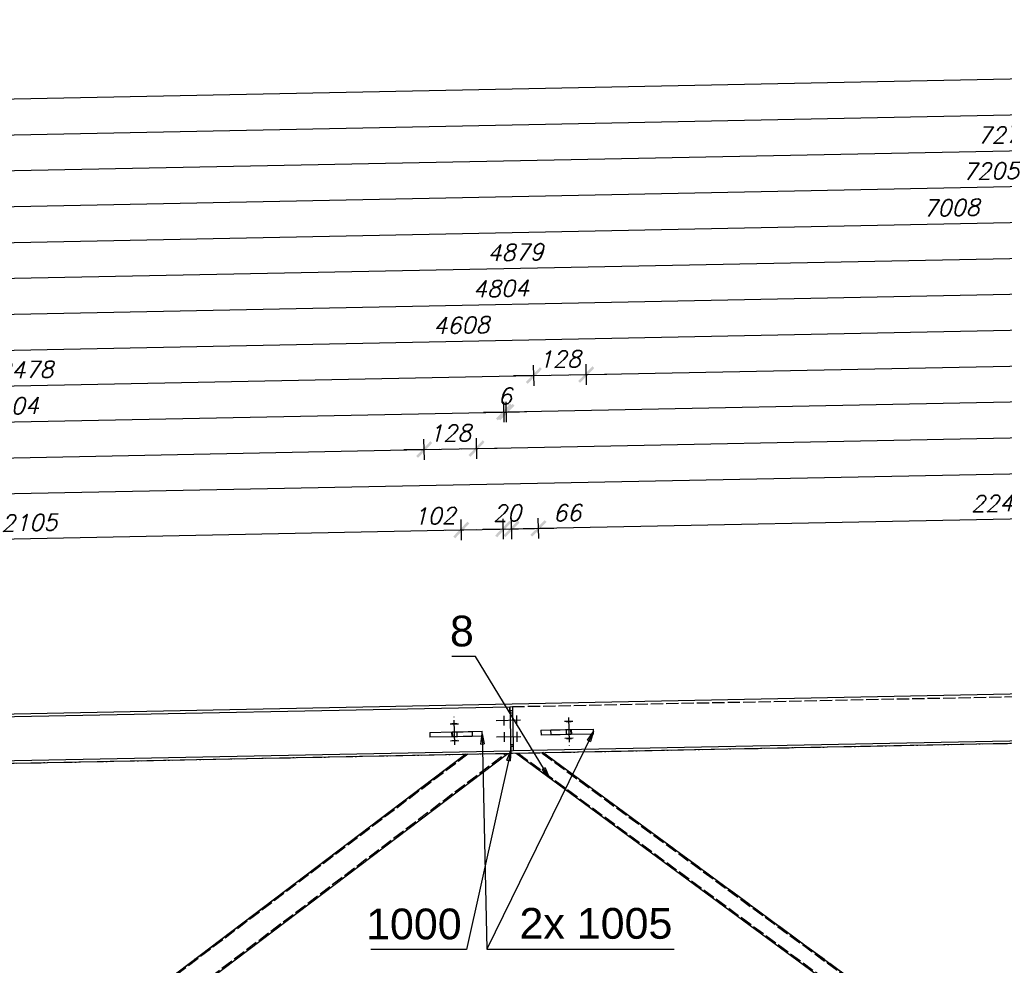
# Model space of a CAD drawing. Header units: millimetres. Extents: x 1814 to 94182, y 11562 to 49454.
# Tile 202 of 256: x 13987 to 14227, y 28812 to 29042. Entities that reach past the tile are written whole.
import ezdxf

# ---------------------------------------------------------------- set-up
doc = ezdxf.new("R2010")
doc.units = ezdxf.units.MM
doc.linetypes.add('ACAD_ISO02W100', pattern=[15, 12, -3])
doc.linetypes.add('ACAD_ISO04W100', pattern=[30, 24, -3, 0, -3])
doc.layers.add('wymiar', color=135, linetype='Continuous', lineweight=9)
doc.styles.add('ARIAL', font='arial.ttf')
doc.styles.add('WYMIARY', font='simplex.shx', dxfattribs={"oblique": 15})
doc.dimstyles.new('1-25', dxfattribs={"dimscale": 25, "dimtxt": 0.16, "dimasz": 0.2, "dimexe": 0.1, "dimexo": 0.1, "dimgap": 0.075, "dimtad": 1, "dimdec": 0, "dimlfac": 10, "dimrnd": 0.01, "dimzin": 9, "dimtxsty": 'WYMIARY', "dimblk": 'ARCHTICK', "dimcen": 0.2, "dimdle": 0.15, "dimadec": 1, "dimazin": 1, "dimtfac": 1, "dimtdec": 0, "dimtix": 1, "dimtmove": 2, "dimatfit": 3, "dimldrblk": 'ARCHTICK', "dimfxl": 0, "dimarcsym": 0})

# ---------------------------------------------------------------- blocks, each defined once
blk = doc.blocks.new('_ARCHTICK')
at = {"color": 0, "linetype": 'ByBlock', "lineweight": -2}
blk.add_solid([(0.398, 0.309), (0.309, 0.398), (-0.309, -0.398), (-0.398, -0.309)], dxfattribs=at)
blk = doc.blocks.new('*D620')
at = {"layer": 'Defpoints', "color": 0}
for p in [(14085.36, 28937.43), (13865.91, 28870.55), (14086.74, 28868.47)]:
    blk.add_point(p, dxfattribs=at)
at = {"layer": 'wymiar', "color": 0, "lineweight": -2}
for p, q in [((14085.41, 28934.93), (14085.31, 28939.93)), ((13860.91, 28932.94), (14089.11, 28937.5)), ((13864.71, 28930.51), (13864.61, 28935.51))]:
    blk.add_line(p, q, dxfattribs=at)
at = {"layer": 'wymiar', "color": 0, "lineweight": -2, "xscale": 5, "yscale": 5, "zscale": 5}
for p, rotation in [((14085.36, 28937.43), 1.146122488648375), ((13864.66, 28933.01), 181.1461224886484)]:
    blk.add_blockref('_ARCHTICK', p, dxfattribs=dict(at, rotation=rotation))
at = {"layer": 'wymiar', "color": 0, "insert": (13974.93, 28939.09), "char_height": 4, "attachment_point": 5, "rotation": 1.1461, "style": 'WYMIARY'}
blk.add_mtext('2207', dxfattribs=at)
blk = doc.blocks.new('*D621')
at = {"layer": 'Defpoints', "color": 0}
for p in [(14104.81, 28946.57), (14106.27, 28873.73), (13865.91, 28870.55)]:
    blk.add_point(p, dxfattribs=at)
at = {"layer": 'wymiar', "color": 0, "lineweight": -2}
for p, q in [((14104.86, 28944.07), (14104.76, 28949.07)), ((13860.74, 28941.69), (14108.56, 28946.64)), ((13864.54, 28939.26), (13864.44, 28944.26))]:
    blk.add_line(p, q, dxfattribs=at)
at = {"layer": 'wymiar', "color": 0, "lineweight": -2, "xscale": 5, "yscale": 5, "zscale": 5}
for p, rotation in [((14104.81, 28946.57), 1.146122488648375), ((13864.49, 28941.76), 181.1461224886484)]:
    blk.add_blockref('_ARCHTICK', p, dxfattribs=dict(at, rotation=rotation))
at = {"layer": 'wymiar', "color": 0, "insert": (13984.57, 28948.04), "char_height": 4, "attachment_point": 5, "rotation": 1.1461, "style": 'WYMIARY'}
blk.add_mtext('2404', dxfattribs=at)
blk = doc.blocks.new('*D622')
at = {"layer": 'Defpoints', "color": 0}
for p in [(14112.09, 28955.47), (13865.91, 28870.55), (14113.83, 28868.41)]:
    blk.add_point(p, dxfattribs=at)
at = {"layer": 'wymiar', "color": 0, "lineweight": -2}
for p, q in [((14112.14, 28952.97), (14112.04, 28957.97)), ((13860.56, 28950.43), (14115.84, 28955.54)), ((13864.36, 28948.01), (13864.26, 28953.01))]:
    blk.add_line(p, q, dxfattribs=at)
at = {"layer": 'wymiar', "color": 0, "lineweight": -2, "xscale": 5, "yscale": 5, "zscale": 5}
for p, rotation in [((14112.09, 28955.47), 1.146122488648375), ((13864.31, 28950.51), 181.1461224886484)]:
    blk.add_blockref('_ARCHTICK', p, dxfattribs=dict(at, rotation=rotation))
at = {"layer": 'wymiar', "color": 0, "insert": (13988.12, 28956.86), "char_height": 4, "attachment_point": 5, "rotation": 1.1461, "style": 'WYMIARY'}
blk.add_mtext('2478', dxfattribs=at)
blk = doc.blocks.new('*D623')
at = {"layer": 'Defpoints', "color": 0}
for p in [(14324.83, 28968.47), (14326.76, 28872.07), (13865.91, 28870.55)]:
    blk.add_point(p, dxfattribs=at)
at = {"layer": 'wymiar', "color": 0, "lineweight": -2}
for p, q in [((14324.88, 28965.97), (14324.78, 28970.97)), ((13860.39, 28959.18), (14328.58, 28968.55)), ((13864.19, 28956.76), (13864.09, 28961.76))]:
    blk.add_line(p, q, dxfattribs=at)
at = {"layer": 'wymiar', "color": 0, "lineweight": -2, "xscale": 5, "yscale": 5, "zscale": 5}
for p, rotation in [((14324.83, 28968.47), 1.146122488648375), ((13864.14, 28959.26), 181.1461224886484)]:
    blk.add_blockref('_ARCHTICK', p, dxfattribs=dict(at, rotation=rotation))
at = {"layer": 'wymiar', "color": 0, "insert": (14094.41, 28967.74), "char_height": 4, "attachment_point": 5, "rotation": 1.1461, "style": 'WYMIARY'}
blk.add_mtext('4608', dxfattribs=at)
blk = doc.blocks.new('*D624')
at = {"layer": 'Defpoints', "color": 0}
for p in [(14344.28, 28977.62), (14346.35, 28874.16), (13865.91, 28870.55)]:
    blk.add_point(p, dxfattribs=at)
at = {"layer": 'wymiar', "color": 0, "lineweight": -2}
for p, q in [((14344.33, 28975.12), (14344.23, 28980.11)), ((13860.21, 28967.93), (14348.03, 28977.69)), ((13864.01, 28965.51), (13863.91, 28970.51))]:
    blk.add_line(p, q, dxfattribs=at)
at = {"layer": 'wymiar', "color": 0, "lineweight": -2, "xscale": 5, "yscale": 5, "zscale": 5}
for p, rotation in [((14344.28, 28977.62), 1.146122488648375), ((13863.96, 28968.01), 181.1461224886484)]:
    blk.add_blockref('_ARCHTICK', p, dxfattribs=dict(at, rotation=rotation))
at = {"layer": 'wymiar', "color": 0, "insert": (14104.05, 28976.68), "char_height": 4, "attachment_point": 5, "rotation": 1.1461, "style": 'WYMIARY'}
blk.add_mtext('4804', dxfattribs=at)
blk = doc.blocks.new('*D625')
at = {"layer": 'Defpoints', "color": 0}
for p in [(14351.56, 28986.51), (14353.84, 28872.61), (13865.91, 28870.55)]:
    blk.add_point(p, dxfattribs=at)
at = {"layer": 'wymiar', "color": 0, "lineweight": -2}
for p, q in [((14351.61, 28984.01), (14351.51, 28989.01)), ((13860.04, 28976.68), (14355.31, 28986.59)), ((13863.84, 28974.25), (13863.74, 28979.25))]:
    blk.add_line(p, q, dxfattribs=at)
at = {"layer": 'wymiar', "color": 0, "lineweight": -2, "xscale": 5, "yscale": 5, "zscale": 5}
for p, rotation in [((14351.56, 28986.51), 1.146122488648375), ((13863.79, 28976.75), 181.1461224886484)]:
    blk.add_blockref('_ARCHTICK', p, dxfattribs=dict(at, rotation=rotation))
at = {"layer": 'wymiar', "color": 0, "insert": (14107.6, 28985.51), "char_height": 4, "attachment_point": 5, "rotation": 1.1461, "style": 'WYMIARY'}
blk.add_mtext('4879', dxfattribs=at)
blk = doc.blocks.new('*D626')
at = {"layer": 'Defpoints', "color": 0}
for p in [(14564.31, 28999.52), (14566.76, 28876.87), (13865.91, 28870.55)]:
    blk.add_point(p, dxfattribs=at)
at = {"layer": 'wymiar', "color": 0, "lineweight": -2}
for p, q in [((14564.36, 28997.02), (14564.26, 29002.02)), ((13859.86, 28985.43), (14568.06, 28999.6)), ((13863.66, 28983), (13863.56, 28988))]:
    blk.add_line(p, q, dxfattribs=at)
at = {"layer": 'wymiar', "color": 0, "lineweight": -2, "xscale": 5, "yscale": 5, "zscale": 5}
for p, rotation in [((14564.31, 28999.52), 1.146122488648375), ((13863.61, 28985.5), 181.1461224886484)]:
    blk.add_blockref('_ARCHTICK', p, dxfattribs=dict(at, rotation=rotation))
at = {"layer": 'wymiar', "color": 0, "insert": (14213.88, 28996.39), "char_height": 4, "attachment_point": 5, "rotation": 1.1461, "style": 'WYMIARY'}
blk.add_mtext('7008', dxfattribs=at)
blk = doc.blocks.new('*D627')
at = {"layer": 'Defpoints', "color": 0}
for p in [(14583.76, 29008.66), (14586.35, 28878.97), (13865.91, 28870.55)]:
    blk.add_point(p, dxfattribs=at)
at = {"layer": 'wymiar', "color": 0, "lineweight": -2}
for p, q in [((14583.81, 29006.16), (14583.71, 29011.16)), ((13859.69, 28994.18), (14587.51, 29008.74)), ((13863.49, 28991.75), (13863.39, 28996.75))]:
    blk.add_line(p, q, dxfattribs=at)
at = {"layer": 'wymiar', "color": 0, "lineweight": -2, "xscale": 5, "yscale": 5, "zscale": 5}
for p, rotation in [((14583.76, 29008.66), 1.146122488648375), ((13863.44, 28994.25), 181.1461224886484)]:
    blk.add_blockref('_ARCHTICK', p, dxfattribs=dict(at, rotation=rotation))
at = {"layer": 'wymiar', "color": 0, "insert": (14223.52, 29005.33), "char_height": 4, "attachment_point": 5, "rotation": 1.1461, "style": 'WYMIARY'}
blk.add_mtext('7205', dxfattribs=at)
blk = doc.blocks.new('*D628')
at = {"layer": 'Defpoints', "color": 0}
for p in [(14591.04, 29017.56), (14593.84, 28877.42), (13865.91, 28870.55)]:
    blk.add_point(p, dxfattribs=at)
at = {"layer": 'wymiar', "color": 0, "lineweight": -2}
for p, q in [((14591.09, 29015.06), (14590.99, 29020.06)), ((13859.51, 29002.92), (14594.79, 29017.63)), ((13863.31, 29000.5), (13863.21, 29005.5))]:
    blk.add_line(p, q, dxfattribs=at)
at = {"layer": 'wymiar', "color": 0, "lineweight": -2, "xscale": 5, "yscale": 5, "zscale": 5}
for p, rotation in [((14591.04, 29017.56), 1.146122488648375), ((13863.26, 29003), 181.1461224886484)]:
    blk.add_blockref('_ARCHTICK', p, dxfattribs=dict(at, rotation=rotation))
at = {"layer": 'wymiar', "color": 0, "insert": (14227.07, 29014.15), "char_height": 4, "attachment_point": 5, "rotation": 1.1461, "style": 'WYMIARY'}
blk.add_mtext('7279', dxfattribs=at)
blk = doc.blocks.new('*D629')
at = {"layer": 'Defpoints', "color": 0}
for p in [(14803.74, 29030.57), (14806.72, 28881.67), (13865.91, 28870.55)]:
    blk.add_point(p, dxfattribs=at)
at = {"layer": 'wymiar', "color": 0, "lineweight": -2}
for p, q in [((14803.79, 29028.07), (14803.69, 29033.07)), ((13859.34, 29011.67), (14807.49, 29030.64)), ((13863.14, 29009.25), (13863.04, 29014.25))]:
    blk.add_line(p, q, dxfattribs=at)
at = {"layer": 'wymiar', "color": 0, "lineweight": -2, "xscale": 5, "yscale": 5, "zscale": 5}
for p, rotation in [((14803.74, 29030.57), 1.146122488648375), ((13863.09, 29011.75), 181.1461224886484)]:
    blk.add_blockref('_ARCHTICK', p, dxfattribs=dict(at, rotation=rotation))
at = {"layer": 'wymiar', "color": 0, "insert": (14333.33, 29025.03), "char_height": 4, "attachment_point": 5, "rotation": 1.1461, "style": 'WYMIARY'}
blk.add_mtext('9408', dxfattribs=at)
blk = doc.blocks.new('*D630')
at = {"layer": 'Defpoints', "color": 0}
for p in [(14824.61, 29039.74), (14827.61, 28889.79), (13865.91, 28870.55)]:
    blk.add_point(p, dxfattribs=at)
at = {"layer": 'wymiar', "color": 0, "lineweight": -2}
for p, q in [((14824.66, 29037.24), (14824.56, 29042.23)), ((13859.16, 29020.42), (14828.36, 29039.81)), ((13862.96, 29018), (13862.86, 29022.99))]:
    blk.add_line(p, q, dxfattribs=at)
at = {"layer": 'wymiar', "color": 0, "lineweight": -2, "xscale": 5, "yscale": 5, "zscale": 5}
for p, rotation in [((14824.61, 29039.74), 1.146122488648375), ((13862.91, 29020.5), 181.1461224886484)]:
    blk.add_blockref('_ARCHTICK', p, dxfattribs=dict(at, rotation=rotation))
at = {"layer": 'wymiar', "color": 0, "insert": (14343.68, 29033.99), "char_height": 4, "attachment_point": 5, "rotation": 1.1461, "style": 'WYMIARY'}
blk.add_mtext('9619', dxfattribs=at)
blk = doc.blocks.new('*D632')
at = {"layer": 'Defpoints', "color": 0}
for p in [(14826.54, 28943.5), (14827.61, 28889.79), (13886.61, 28863.27)]:
    blk.add_point(p, dxfattribs=at)
at = {"layer": 'wymiar', "color": 0, "lineweight": -2}
for p, q in [((14826.59, 28941), (14826.49, 28946)), ((13881.63, 28924.6), (14830.29, 28943.58)), ((13885.43, 28922.18), (13885.33, 28927.17))]:
    blk.add_line(p, q, dxfattribs=at)
at = {"layer": 'wymiar', "color": 0, "lineweight": -2, "xscale": 5, "yscale": 5, "zscale": 5}
for p, rotation in [((14826.54, 28943.5), 1.146122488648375), ((13885.38, 28924.68), 181.1461224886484)]:
    blk.add_blockref('_ARCHTICK', p, dxfattribs=dict(at, rotation=rotation))
at = {"layer": 'wymiar', "color": 0, "insert": (14355.88, 28937.96), "char_height": 4, "attachment_point": 5, "rotation": 1.1461, "style": 'WYMIARY'}
blk.add_mtext('9413', dxfattribs=at)
blk = doc.blocks.new('*D633')
at = {"layer": 'Defpoints', "color": 0}
for p in [(14098.13, 28937.68), (14086.74, 28868.47), (14099.51, 28868.73)]:
    blk.add_point(p, dxfattribs=at)
at = {"layer": 'wymiar', "color": 0, "lineweight": -2}
for p, q in [((14085.41, 28934.93), (14085.31, 28939.93)), ((14098.18, 28935.18), (14098.08, 28940.18)), ((14085.36, 28937.43), (14080.36, 28937.33)), ((14085.36, 28937.43), (14098.13, 28937.68)), ((14098.13, 28937.68), (14103.13, 28937.78))]:
    blk.add_line(p, q, dxfattribs=at)
at = {"layer": 'wymiar', "color": 0, "lineweight": -2, "xscale": 5, "yscale": 5, "zscale": 5}
for p, rotation in [((14085.36, 28937.43), 1.146122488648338), ((14098.13, 28937.68), 181.1461224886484)]:
    blk.add_blockref('_ARCHTICK', p, dxfattribs=dict(at, rotation=rotation))
at = {"layer": 'wymiar', "color": 0, "insert": (14091.67, 28941.43), "char_height": 4, "attachment_point": 5, "rotation": 1.1461, "style": 'WYMIARY'}
blk.add_mtext('128', dxfattribs=at)
blk = doc.blocks.new('*D634')
at = {"layer": 'Defpoints', "color": 0}
for p in [(14826.36, 28952.25), (14827.61, 28889.79), (14099.51, 28868.73)]:
    blk.add_point(p, dxfattribs=at)
at = {"layer": 'wymiar', "color": 0, "lineweight": -2}
for p, q in [((14826.41, 28949.75), (14826.31, 28954.75)), ((14094.38, 28937.61), (14830.11, 28952.33)), ((14098.18, 28935.18), (14098.08, 28940.18))]:
    blk.add_line(p, q, dxfattribs=at)
at = {"layer": 'wymiar', "color": 0, "lineweight": -2, "xscale": 5, "yscale": 5, "zscale": 5}
for p, rotation in [((14826.36, 28952.25), 1.146122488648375), ((14098.13, 28937.68), 181.1461224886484)]:
    blk.add_blockref('_ARCHTICK', p, dxfattribs=dict(at, rotation=rotation))
at = {"layer": 'wymiar', "color": 0, "insert": (14462.17, 28948.84), "char_height": 4, "attachment_point": 5, "rotation": 1.1461, "style": 'WYMIARY'}
blk.add_mtext('7284', dxfattribs=at)
blk = doc.blocks.new('*D635')
at = {"layer": 'Defpoints', "color": 0}
for p in [(14105.41, 28946.58), (14106.27, 28873.73), (14106.95, 28869.38)]:
    blk.add_point(p, dxfattribs=at)
at = {"layer": 'wymiar', "color": 0, "lineweight": -2}
for p, q in [((14104.86, 28944.07), (14104.76, 28949.07)), ((14105.46, 28944.08), (14105.36, 28949.08)), ((14104.81, 28946.57), (14099.81, 28946.47)), ((14104.81, 28946.57), (14105.41, 28946.58)), ((14105.41, 28946.58), (14110.41, 28946.68))]:
    blk.add_line(p, q, dxfattribs=at)
at = {"layer": 'wymiar', "color": 0, "lineweight": -2, "xscale": 5, "yscale": 5, "zscale": 5}
for p, rotation in [((14104.81, 28946.57), 1.146122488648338), ((14105.41, 28946.58), 181.1461224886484)]:
    blk.add_blockref('_ARCHTICK', p, dxfattribs=dict(at, rotation=rotation))
at = {"layer": 'wymiar', "color": 0, "insert": (14105.03, 28950.45), "char_height": 4, "attachment_point": 5, "rotation": 1.1461, "style": 'WYMIARY'}
blk.add_mtext('6', dxfattribs=at)
blk = doc.blocks.new('*D636')
at = {"layer": 'Defpoints', "color": 0}
for p in [(14826.19, 28961), (14827.61, 28889.79), (14106.95, 28869.38)]:
    blk.add_point(p, dxfattribs=at)
at = {"layer": 'wymiar', "color": 0, "lineweight": -2}
for p, q in [((14826.24, 28958.5), (14826.14, 28963.5)), ((14101.66, 28946.51), (14829.94, 28961.08)), ((14105.46, 28944.08), (14105.36, 28949.08))]:
    blk.add_line(p, q, dxfattribs=at)
at = {"layer": 'wymiar', "color": 0, "lineweight": -2, "xscale": 5, "yscale": 5, "zscale": 5}
for p, rotation in [((14826.19, 28961), 1.146122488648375), ((14105.41, 28946.58), 181.1461224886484)]:
    blk.add_blockref('_ARCHTICK', p, dxfattribs=dict(at, rotation=rotation))
at = {"layer": 'wymiar', "color": 0, "insert": (14465.72, 28957.67), "char_height": 4, "attachment_point": 5, "rotation": 1.1461, "style": 'WYMIARY'}
blk.add_mtext('7209', dxfattribs=at)
blk = doc.blocks.new('*D637')
at = {"layer": 'Defpoints', "color": 0}
for p in [(14124.86, 28955.72), (14113.83, 28868.41), (14126.59, 28869.27)]:
    blk.add_point(p, dxfattribs=at)
at = {"layer": 'wymiar', "color": 0, "lineweight": -2}
for p, q in [((14112.14, 28952.97), (14112.04, 28957.97)), ((14124.91, 28953.22), (14124.81, 28958.22)), ((14112.09, 28955.47), (14107.09, 28955.37)), ((14112.09, 28955.47), (14124.86, 28955.72)), ((14124.86, 28955.72), (14129.86, 28955.82))]:
    blk.add_line(p, q, dxfattribs=at)
at = {"layer": 'wymiar', "color": 0, "lineweight": -2, "xscale": 5, "yscale": 5, "zscale": 5}
for p, rotation in [((14112.09, 28955.47), 1.146122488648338), ((14124.86, 28955.72), 181.1461224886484)]:
    blk.add_blockref('_ARCHTICK', p, dxfattribs=dict(at, rotation=rotation))
at = {"layer": 'wymiar', "color": 0, "insert": (14118.4, 28959.47), "char_height": 4, "attachment_point": 5, "rotation": 1.1461, "style": 'WYMIARY'}
blk.add_mtext('128', dxfattribs=at)
blk = doc.blocks.new('*D638')
at = {"layer": 'Defpoints', "color": 0}
for p in [(14826.01, 28969.75), (14827.61, 28889.79), (14126.59, 28869.27)]:
    blk.add_point(p, dxfattribs=at)
at = {"layer": 'wymiar', "color": 0, "lineweight": -2}
for p, q in [((14826.06, 28967.25), (14825.96, 28972.25)), ((14121.11, 28955.65), (14829.76, 28969.82)), ((14124.91, 28953.22), (14124.81, 28958.22))]:
    blk.add_line(p, q, dxfattribs=at)
at = {"layer": 'wymiar', "color": 0, "lineweight": -2, "xscale": 5, "yscale": 5, "zscale": 5}
for p, rotation in [((14826.01, 28969.75), 1.146122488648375), ((14124.86, 28955.72), 181.1461224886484)]:
    blk.add_blockref('_ARCHTICK', p, dxfattribs=dict(at, rotation=rotation))
at = {"layer": 'wymiar', "color": 0, "insert": (14475.36, 28966.61), "char_height": 4, "attachment_point": 5, "rotation": 1.1461, "style": 'WYMIARY'}
blk.add_mtext('7013', dxfattribs=at)
blk = doc.blocks.new('*D1130')
at = {"layer": 'Defpoints', "color": 0}
for p in [(14094.42, 28917.83), (14095.83, 28847.37), (13885.33, 28843.16)]:
    blk.add_point(p, dxfattribs=at)
at = {"layer": 'wymiar', "color": 0, "lineweight": -2}
for p, q in [((14094.47, 28915.33), (14094.37, 28920.33)), ((13880.17, 28913.55), (14098.17, 28917.91)), ((13883.97, 28911.12), (13883.87, 28916.12))]:
    blk.add_line(p, q, dxfattribs=at)
at = {"layer": 'wymiar', "color": 0, "lineweight": -2, "xscale": 5, "yscale": 5, "zscale": 5}
for p, rotation in [((14094.42, 28917.83), 1.146119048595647), ((13883.92, 28913.62), 181.1461190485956)]:
    blk.add_blockref('_ARCHTICK', p, dxfattribs=dict(at, rotation=rotation))
at = {"layer": 'wymiar', "color": 0, "insert": (13989.09, 28919.6), "char_height": 4, "attachment_point": 5, "rotation": 1.1461, "style": 'WYMIARY'}
blk.add_mtext('2105', dxfattribs=at)
blk = doc.blocks.new('*D1114')
at = {"layer": 'Defpoints', "color": 0}
for p in [(14104.62, 28918.04), (14095.83, 28847.37), (14106.03, 28847.58)]:
    blk.add_point(p, dxfattribs=at)
at = {"layer": 'wymiar', "color": 0, "lineweight": -2}
for p, q in [((14094.47, 28915.33), (14094.37, 28920.33)), ((14104.67, 28915.54), (14104.57, 28920.54)), ((14090.67, 28917.76), (14108.37, 28918.11))]:
    blk.add_line(p, q, dxfattribs=at)
at = {"layer": 'wymiar', "color": 0, "lineweight": -2, "xscale": 5, "yscale": 5, "zscale": 5}
for p, rotation in [((14104.62, 28918.04), 1.146119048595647), ((14094.42, 28917.83), 181.1461190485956)]:
    blk.add_blockref('_ARCHTICK', p, dxfattribs=dict(at, rotation=rotation))
at = {"layer": 'wymiar', "color": 0, "insert": (14087.9, 28921.25), "char_height": 4, "attachment_point": 5, "rotation": 1.1461, "style": 'WYMIARY'}
blk.add_mtext('102', dxfattribs=at)
blk = doc.blocks.new('*D1115')
at = {"layer": 'Defpoints', "color": 0}
for p in [(14106.65, 28918.08), (14106.03, 28847.58), (14108.06, 28847.62)]:
    blk.add_point(p, dxfattribs=at)
at = {"layer": 'wymiar', "color": 0, "lineweight": -2}
for p, q in [((14104.67, 28915.54), (14104.57, 28920.54)), ((14106.7, 28915.58), (14106.6, 28920.58)), ((14104.62, 28918.04), (14099.62, 28917.94)), ((14104.62, 28918.04), (14106.65, 28918.08)), ((14106.65, 28918.08), (14111.65, 28918.18))]:
    blk.add_line(p, q, dxfattribs=at)
at = {"layer": 'wymiar', "color": 0, "lineweight": -2, "xscale": 5, "yscale": 5, "zscale": 5}
for p, rotation in [((14104.62, 28918.04), 1.146119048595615), ((14106.65, 28918.08), 181.1461190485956)]:
    blk.add_blockref('_ARCHTICK', p, dxfattribs=dict(at, rotation=rotation))
at = {"layer": 'wymiar', "color": 0, "insert": (14105.56, 28921.93), "char_height": 4, "attachment_point": 5, "rotation": 1.1461, "style": 'WYMIARY'}
blk.add_mtext('20', dxfattribs=at)
blk = doc.blocks.new('*D1116')
at = {"layer": 'Defpoints', "color": 0}
for p in [(14113.22, 28918.21), (14108.06, 28847.62), (14114.63, 28847.75)]:
    blk.add_point(p, dxfattribs=at)
at = {"layer": 'wymiar', "color": 0, "lineweight": -2}
for p, q in [((14106.7, 28915.58), (14106.6, 28920.58)), ((14113.27, 28915.71), (14113.17, 28920.71)), ((14102.9, 28918), (14116.97, 28918.29))]:
    blk.add_line(p, q, dxfattribs=at)
at = {"layer": 'wymiar', "color": 0, "lineweight": -2, "xscale": 5, "yscale": 5, "zscale": 5}
for p, rotation in [((14106.65, 28918.08), 181.1461190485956), ((14113.22, 28918.21), 1.146119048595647)]:
    blk.add_blockref('_ARCHTICK', p, dxfattribs=dict(at, rotation=rotation))
at = {"layer": 'wymiar', "color": 0, "insert": (14120.19, 28922.01), "char_height": 4, "attachment_point": 5, "rotation": 1.1461, "style": 'WYMIARY'}
blk.add_mtext('66', dxfattribs=at)
blk = doc.blocks.new('*D1117')
at = {"layer": 'Defpoints', "color": 0}
for p in [(14337.97, 28922.71), (14339.38, 28852.25), (14114.63, 28847.75)]:
    blk.add_point(p, dxfattribs=at)
at = {"layer": 'wymiar', "color": 0, "lineweight": -2}
for p, q in [((14338.02, 28920.21), (14337.92, 28925.21)), ((14109.47, 28918.14), (14341.72, 28922.78)), ((14113.27, 28915.71), (14113.17, 28920.71))]:
    blk.add_line(p, q, dxfattribs=at)
at = {"layer": 'wymiar', "color": 0, "lineweight": -2, "xscale": 5, "yscale": 5, "zscale": 5}
for p, rotation in [((14337.97, 28922.71), 1.146119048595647), ((14113.22, 28918.21), 181.1461190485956)]:
    blk.add_blockref('_ARCHTICK', p, dxfattribs=dict(at, rotation=rotation))
at = {"layer": 'wymiar', "color": 0, "insert": (14225.51, 28924.33), "char_height": 4, "attachment_point": 5, "rotation": 1.1461, "style": 'WYMIARY'}
blk.add_mtext('2248', dxfattribs=at)

msp = doc.modelspace()

# ---------------------------------------------------------------- linework, layer by layer
at = {"color": 145, "linetype": 'Continuous', "ltscale": 0.25}
for p, q in [((14827.611, 28889.794), (13865.911, 28870.554)), ((13865.911, 28858.552), (14827.611, 28877.792)), ((13865.911, 28869.924), (14106.246, 28874.732)), ((14106.246, 28874.732), (14106.846, 28874.744)), ((14106.246, 28874.732), (14106.249, 28874.618)), ((14106.249, 28874.618), (14106.255, 28874.293)), ((14106.846, 28874.744), (14106.849, 28874.63)), ((14106.849, 28874.63), (14106.855, 28874.305)), ((14106.255, 28874.293), (14106.265, 28873.806)), ((14106.265, 28873.806), (14106.276, 28873.232)), ((14106.276, 28873.232), (14106.876, 28873.244)), ((14106.276, 28873.232), (14106.431, 28865.494)), ((14106.855, 28874.305), (14106.865, 28873.818)), ((14106.865, 28873.818), (14106.876, 28873.244)), ((14106.876, 28873.244), (14107.031, 28865.506)), ((14086.739, 28868.471), (14092.2, 28868.58)), ((14086.739, 28868.471), (14086.763, 28867.271)), ((14092.224, 28867.38), (14086.763, 28867.271)), ((14092.2, 28868.58), (14093.489, 28868.606)), ((14092.2, 28868.58), (14092.224, 28867.38)), ((14093.513, 28867.406), (14092.224, 28867.38)), ((14093.489, 28868.606), (14094.852, 28868.633)), ((14094.876, 28867.433), (14093.513, 28867.406)), ((14094.852, 28868.633), (14096.082, 28868.658)), ((14096.106, 28867.458), (14094.876, 28867.433)), ((14096.082, 28868.658), (14096.992, 28868.676)), ((14097.016, 28867.476), (14096.106, 28867.458)), ((14096.992, 28868.676), (14097.068, 28868.677)), ((14097.092, 28867.478), (14097.016, 28867.476)), ((14097.068, 28868.677), (14099.508, 28868.726)), ((14097.068, 28868.677), (14097.092, 28867.478)), ((14099.381, 28867.523), (14097.092, 28867.478)), ((14099.381, 28867.523), (14099.532, 28867.526)), ((14099.532, 28867.526), (14099.508, 28868.726)), ((14107.061, 28864.006), (14346.761, 28868.802)), ((14113.82, 28869.012), (14116.26, 28869.061)), ((14113.82, 28869.012), (14113.844, 28867.813)), ((14116.284, 28867.861), (14113.844, 28867.813)), ((14116.26, 28869.061), (14116.335, 28869.063)), ((14116.284, 28867.861), (14116.26, 28869.061)), ((14116.359, 28867.863), (14116.284, 28867.861)), ((14116.335, 28869.063), (14117.245, 28869.081)), ((14117.269, 28867.881), (14116.359, 28867.863)), ((14117.245, 28869.081), (14118.476, 28869.106)), ((14118.5, 28867.906), (14117.269, 28867.881)), ((14118.476, 28869.106), (14119.839, 28869.133)), ((14119.863, 28867.933), (14118.5, 28867.906)), ((14119.839, 28869.133), (14121.128, 28869.159)), ((14121.152, 28867.959), (14119.863, 28867.933)), ((14121.128, 28869.159), (14126.588, 28869.268)), ((14121.152, 28867.959), (14121.128, 28869.159)), ((14126.612, 28868.068), (14121.152, 28867.959)), ((14126.612, 28868.068), (14126.588, 28869.268)), ((14106.431, 28865.494), (14107.031, 28865.506)), ((14106.431, 28865.494), (14106.443, 28864.92)), ((14106.443, 28864.92), (14106.452, 28864.433)), ((14107.031, 28865.506), (14107.043, 28864.932)), ((14107.043, 28864.932), (14107.052, 28864.445)), ((13865.911, 28859.182), (14106.461, 28863.994)), ((14095.511, 28863.145), (13987.761, 28781.522)), ((13997.698, 28781.522), (14105.717, 28863.349)), ((14106.452, 28864.433), (14106.459, 28864.108)), ((14106.459, 28864.108), (14106.461, 28863.994)), ((14106.461, 28863.994), (14107.061, 28864.006)), ((14107.052, 28864.445), (14107.059, 28864.12)), ((14107.059, 28864.12), (14107.061, 28864.006)), ((14107.74, 28863.39), (14219.011, 28781.522)), ((14225.761, 28781.522), (14114.311, 28863.521))]:
    msp.add_line(p, q, dxfattribs=at)
at = {"color": 84, "linetype": 'ACAD_ISO02W100', "ltscale": 0.25}
for p, q in [((14106.846, 28874.744), (14346.246, 28879.534)), ((14106.266, 28873.732), (14106.246, 28874.732)), ((14106.866, 28873.744), (14106.266, 28873.732)), ((14092.047, 28868.577), (14092.071, 28867.377)), ((14093.426, 28867.404), (14093.402, 28868.604)), ((14099.532, 28867.526), (14099.381, 28867.523)), ((14119.925, 28869.135), (14119.949, 28867.935)), ((14121.305, 28867.962), (14121.281, 28869.162)), ((14107.041, 28865.006), (14106.441, 28864.994)), ((14106.461, 28863.994), (14106.441, 28864.994)), ((14096.021, 28863.155), (13988.258, 28781.522)), ((13997.201, 28781.522), (14105.207, 28863.339)), ((14108.233, 28863.399), (14219.518, 28781.522)), ((14225.255, 28781.522), (14113.819, 28863.511))]:
    msp.add_line(p, q, dxfattribs=at)
at = {"color": 10, "linetype": 'ACAD_ISO04W100', "ltscale": 0.25}
for p, q in [((13864.411, 28858.522), (14829.111, 28877.822)), ((14092.787, 28865.439), (14092.639, 28872.842)), ((14104.738, 28872.531), (14104.786, 28870.132)), ((14107.842, 28872.594), (14107.89, 28870.194)), ((14120.544, 28872.1), (14120.692, 28864.697)), ((14091.652, 28870.522), (14093.719, 28870.563)), ((14093.295, 28870.555), (14092.076, 28870.53)), ((14108.866, 28871.414), (14102.462, 28871.286)), ((14104.762, 28871.332), (14104.762, 28871.332)), ((14107.866, 28871.394), (14107.866, 28871.394)), ((14121.597, 28871.121), (14119.531, 28871.08)), ((14119.954, 28871.088), (14121.174, 28871.112)), ((14108.946, 28867.415), (14102.542, 28867.286)), ((14104.818, 28868.532), (14104.866, 28866.133)), ((14104.842, 28867.333), (14104.842, 28867.333)), ((14107.922, 28868.594), (14107.97, 28866.195)), ((14107.946, 28867.395), (14107.946, 28867.395)), ((14091.734, 28866.418), (14093.801, 28866.459)), ((14093.377, 28866.451), (14092.158, 28866.426)), ((14121.679, 28867.017), (14119.613, 28866.975)), ((14120.036, 28866.984), (14121.256, 28867.008)), ((13987.761, 28781.522), (14095.511, 28863.145)), ((14225.761, 28781.522), (14114.311, 28863.521))]:
    msp.add_line(p, q, dxfattribs=at)
at = {"color": 0, "linetype": 'ByBlock', "lineweight": -2}
for p, q in [((14099.157, 28865.618, -1150.913), (14099.52, 28868.126, -1150.913)), ((14099.52, 28868.126, -1150.913), (14099.99, 28865.636, -1150.913)), ((14125.127, 28866.606, -1150.913), (14126.6, 28868.668, -1150.913)), ((14126.6, 28868.668, -1150.913), (14125.875, 28866.24, -1150.913)), ((14099.157, 28865.618, -1150.913), (14099.99, 28865.636, -1150.913)), ((14125.127, 28866.606, -1150.913), (14125.875, 28866.24, -1150.913)), ((14105.509, 28861.702, -1153.256), (14106.46, 28864.051, -1153.256)), ((14106.46, 28864.051, -1153.256), (14106.323, 28861.521, -1153.256)), ((14105.509, 28861.702, -1153.256), (14106.323, 28861.521, -1153.256)), ((14114.853, 28859.816, -1159.476), (14114.141, 28859.383, -1159.476)), ((14115.795, 28857.463, -1159.476), (14114.141, 28859.383, -1159.476)), ((14114.853, 28859.816, -1159.476), (14115.795, 28857.463, -1159.476))]:
    msp.add_line(p, q, dxfattribs=at)
at = {"color": 7}
msp.add_line((14126.6, 28868.668), (14100.636, 28815.648), dxfattribs=at)
for points in [[(14115.795, 28857.463), (14097.885, 28886.928), (14092.058, 28886.928)], [(14099.52, 28868.126), (14100.636, 28815.648), (14146.316, 28815.648)], [(14106.46, 28864.051), (14095.636, 28815.502), (14072.327, 28815.502)]]:
    msp.add_lwpolyline(points, dxfattribs=at)

# ---------------------------------------------------------------- texts
at = {"color": 7, "style": 'ARIAL'}
for s, p in [('8', (14091.633, 28889.428)), ('1000', (14071.186, 28818.002)), ('2x 1005', (14108.576, 28818.148))]:
    msp.add_text(s, height=7.5, dxfattribs=at).set_placement(p)

# ---------------------------------------------------------------- dimensions: what is measured, and where the dimension line sits
at = {"layer": 'wymiar'}
for base, p1, p2, picture, middle in [((14824.611, 29039.735), (13865.911, 28870.554), (14827.611, 28889.794), '*D630', (14343.684, 29033.989)), ((14803.737, 29030.566), (13865.911, 28870.554), (14806.716, 28881.674), '*D629', (14333.335, 29025.03)), ((14591.039, 29017.559), (13865.911, 28870.554), (14593.843, 28877.416), '*D628', (14227.073, 29014.153)), ((14583.759, 29008.661), (13865.911, 28870.554), (14586.354, 28878.966), '*D627', (14223.52, 29005.33)), ((14564.31, 28999.52), (13865.911, 28870.554), (14566.763, 28876.874), '*D626', (14213.883, 28996.385)), ((14351.565, 28986.512), (13865.911, 28870.554), (14353.844, 28872.614), '*D625', (14107.598, 28985.507)), ((14344.284, 28977.615), (13865.911, 28870.554), (14346.354, 28874.165), '*D624', (14104.045, 28976.685)), ((14324.835, 28968.474), (13865.911, 28870.554), (14326.763, 28872.072), '*D623', (14094.408, 28967.74)), ((14826.012, 28969.749), (14126.588, 28869.268), (14827.611, 28889.794), '*D638', (14475.358, 28966.61)), ((14826.187, 28961.001), (14106.954, 28869.375), (14827.611, 28889.794), '*D636', (14465.72, 28957.665)), ((14124.859, 28955.722), (14113.832, 28868.413), (14126.588, 28869.268), '*D637', (14118.397, 28959.468)), ((14112.09, 28955.466), (13865.911, 28870.554), (14113.832, 28868.413), '*D622', (13988.123, 28956.862)), ((14826.362, 28952.253), (14099.508, 28868.726), (14827.611, 28889.794), '*D634', (14462.168, 28948.842)), ((14105.409, 28946.581), (14106.266, 28873.732), (14106.954, 28869.375), '*D635', (14105.032, 28950.449)), ((14104.809, 28946.569), (13865.911, 28870.554), (14106.266, 28873.732), '*D621', (13984.57, 28948.039)), ((14826.537, 28943.504), (13886.612, 28863.267), (14827.611, 28889.794), '*D632', (14355.883, 28937.964)), ((14098.128, 28937.683), (14086.739, 28868.471), (14099.508, 28868.726), '*D633', (14091.667, 28941.43)), ((14085.36, 28937.428), (13865.911, 28870.554), (14086.739, 28868.471), '*D620', (13974.933, 28939.094)), ((14337.967, 28922.707), (14114.627, 28847.749), (14339.377, 28852.245), '*D1117', (14225.514, 28924.333)), ((14106.646, 28918.079), (14106.033, 28847.577), (14108.056, 28847.617), '*D1115', (14105.557, 28921.933)), ((14094.417, 28917.834), (13885.327, 28843.161), (14095.827, 28847.373), '*D1130', (13989.089, 28919.603))]:
    dim = msp.add_linear_dim(base=base, p1=p1, p2=p2, angle=181.14612, dimstyle='1-25', dxfattribs=at)
    dim.commit()
    dim.dimension.update_dxf_attribs({"geometry": picture, "text_midpoint": middle})
for base, p1, p2, picture, middle in [((14104.623, 28918.038), (14095.827, 28847.373), (14106.033, 28847.577), '*D1114', (14087.895, 28921.248)), ((14113.217, 28918.21), (14108.056, 28847.617), (14114.627, 28847.749), '*D1116', (14120.188, 28922.009))]:
    dim = msp.add_linear_dim(base=base, p1=p1, p2=p2, angle=181.14612, dimstyle='1-25', dxfattribs=at)
    dim.commit()
    dim.dimension.update_dxf_attribs({"geometry": picture, "text_midpoint": middle, "dimtype": 160})

doc.saveas('drawing.dxf')
